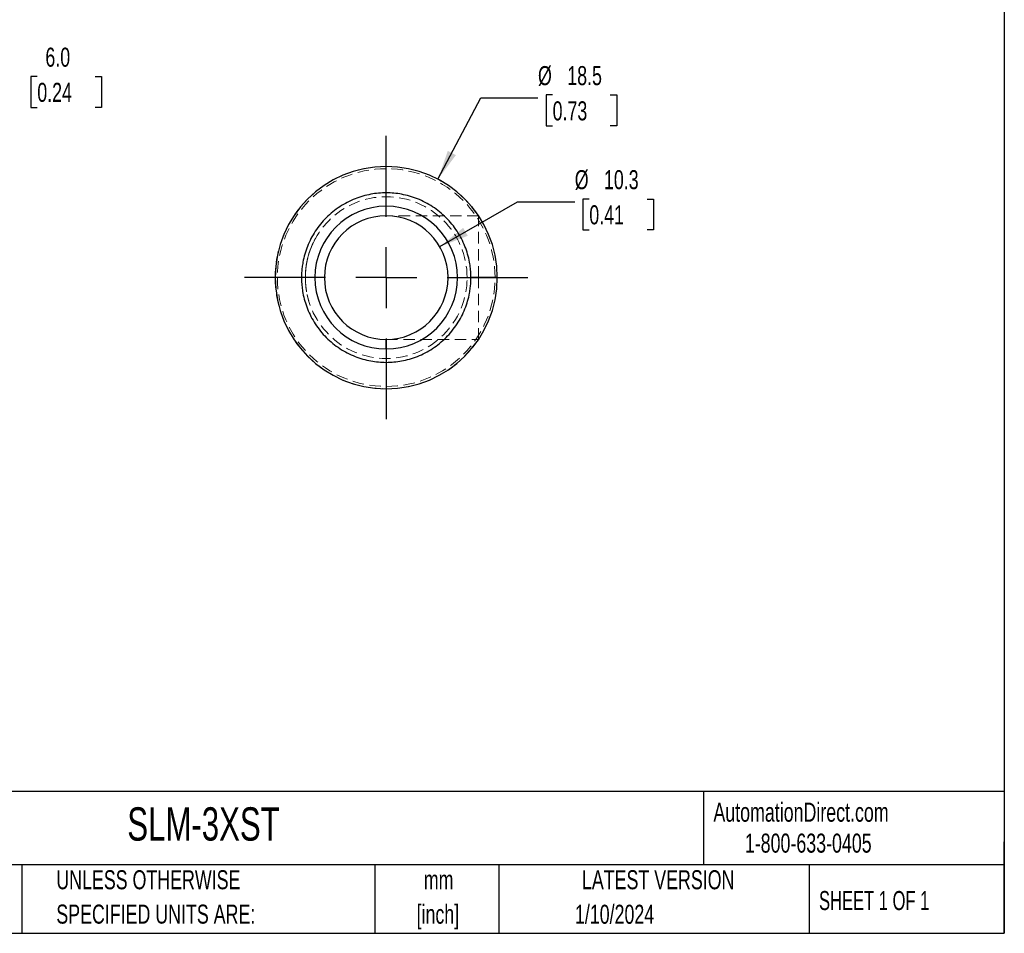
# Model space of a CAD drawing. Header units: millimetres. Extents: x 6 to 273, y 6 to 210.
# Tile 17 of 22: x 164 to 273, y 6 to 108. Entities that reach past the tile are written whole.
import ezdxf

# ---------------------------------------------------------------- set-up
doc = ezdxf.new("R2010")
doc.units = ezdxf.units.MM
doc.linetypes.add('CENTERX2', pattern=[20.32, 12.7, -2.54, 2.54, -2.54])
doc.linetypes.add('HIDDEN', pattern=[1.905, 1.27, -0.635])
doc.layers.add('CENTER', color=40, linetype='CENTERX2')
doc.layers.add('DIMENSIONS', color=140, linetype='Continuous', lineweight=25)
doc.layers.add('TEXT', color=140, linetype='Continuous', lineweight=25)
doc.styles.add('SLDTEXTSTYLE0', font='TXT', dxfattribs={"width": 0.7})
doc.styles.add('SLDTEXTSTYLE1', font='TXT', dxfattribs={"width": 0.65})
doc.dimstyles.new('SLDDIMSTYLE0', dxfattribs={"dimtxt": 2.158008, "dimasz": 3.302, "dimexe": 0, "dimexo": 0.0625, "dimgap": 0.539502, "dimtad": 0, "dimtih": 1, "dimtoh": 1, "dimlfac": 0.75, "dimrnd": 1e-09, "dimzin": 4, "dimdsep": 46, "dimtxsty": 'SLDTEXTSTYLE0', "dimsah": 1, "dimcen": 0.09, "dimadec": 0, "dimazin": 1, "dimtfac": 1, "dimtmove": 0, "dimatfit": 0, "dimfxl": 0, "dimfrac": 2, "dimtolj": 1, "dimtzin": 12, "dimarcsym": 0})
doc.dimstyles.new('SLDDIMSTYLE3', dxfattribs={"dimtxt": 2.158008, "dimasz": 3.302, "dimexe": 0, "dimexo": 0.0625, "dimgap": 0.539502, "dimtad": 0, "dimtih": 1, "dimtoh": 1, "dimlfac": 0.75, "dimrnd": 1e-09, "dimzin": 12, "dimdsep": 46, "dimtxsty": 'SLDTEXTSTYLE0', "dimsah": 1, "dimcen": 0, "dimadec": 0, "dimazin": 3, "dimtfac": 1, "dimtofl": 0, "dimtmove": 0, "dimatfit": 3, "dimfxl": 0, "dimfrac": 2, "dimtolj": 1, "dimtzin": 12, "dimarcsym": 0})

# ---------------------------------------------------------------- blocks, each defined once
blk = doc.blocks.new('_D')
at = {"layer": 'DIMENSIONS'}
for p, q in [((147.54, 96.29), (147.54, 104.81)), ((155.54, 89.96), (155.54, 104.81)), ((147.54, 101.63), (141.19, 101.63)), ((155.54, 101.63), (162.57, 101.63)), ((165.49, 101.63), (164.77, 101.63)), ((164.77, 101.63), (164.77, 98.2)), ((171.91, 101.63), (172.63, 101.63)), ((172.63, 101.63), (172.63, 98.2)), ((164.77, 98.2), (165.49, 98.2)), ((172.63, 98.2), (171.91, 98.2))]:
    blk.add_line(p, q, dxfattribs=at)
for points in [[(147.54, 101.63), (144.24, 102.14), (144.24, 101.12)], [(155.54, 101.63), (158.84, 101.12), (158.84, 102.14)]]:
    blk.add_solid(points, dxfattribs=at)
at = {"layer": 'DIMENSIONS', "char_height": 2.117, "attachment_point": 1, "style": 'SLDTEXTSTYLE0'}
for s, insert in [('6.0', (166.39, 104.84)), ('0.24', (165.49, 100.93))]:
    blk.add_mtext(s, dxfattribs=dict(at, insert=insert))
blk = doc.blocks.new('_D_5')
at = {"layer": 'DIMENSIONS'}
for p, q in [((210.26, 82.71), (218.92, 87.71)), ((218.92, 87.71), (225.27, 87.71)), ((226.89, 88.01), (226.17, 88.01)), ((226.17, 88.01), (226.17, 84.58)), ((233.31, 88.01), (234.03, 88.01)), ((234.03, 88.01), (234.03, 84.58)), ((226.17, 84.58), (226.89, 84.58)), ((234.03, 84.58), (233.31, 84.58))]:
    blk.add_line(p, q, dxfattribs=at)
blk.add_solid([(210.26, 82.71), (213.37, 83.92), (212.86, 84.8)], dxfattribs=at)
at = {"layer": 'DIMENSIONS', "char_height": 2.117, "attachment_point": 1, "style": 'SLDTEXTSTYLE0'}
for s, insert in [('%%c', (225.27, 91.22)), ('10.3', (228.52, 91.22)), ('0.41', (226.89, 87.31))]:
    blk.add_mtext(s, dxfattribs=dict(at, insert=insert))
blk = doc.blocks.new('_D_6')
at = {"layer": 'DIMENSIONS'}
for p, q in [((210.06, 90.21), (214.83, 99.27)), ((214.83, 99.27), (221.18, 99.27)), ((222.81, 99.58), (222.08, 99.58)), ((222.08, 99.58), (222.08, 96.15)), ((229.22, 99.58), (229.95, 99.58)), ((229.95, 99.58), (229.95, 96.15)), ((222.08, 96.15), (222.81, 96.15)), ((229.95, 96.15), (229.22, 96.15))]:
    blk.add_line(p, q, dxfattribs=at)
blk.add_solid([(210.06, 90.21), (212.05, 92.89), (211.15, 93.36)], dxfattribs=at)
at = {"layer": 'DIMENSIONS', "char_height": 2.117, "attachment_point": 1, "style": 'SLDTEXTSTYLE0'}
for s, insert in [('%%c', (221.18, 102.79)), ('18.5', (224.44, 102.79)), ('0.73', (222.81, 98.87))]:
    blk.add_mtext(s, dxfattribs=dict(at, insert=insert))
blk = doc.blocks.new('SW_CENTERMARKSYMBOL_3')
at = {"layer": 'CENTER', "color": 0}
for p, q in [((0, 6.77), (0, 15.75)), ((0, 0), (0, 3.39)), ((-6.77, 0), (-15.75, 0)), ((0, 0), (-3.39, 0)), ((0, 0), (0, -3.39)), ((0, 0), (3.39, 0)), ((6.77, 0), (15.75, 0)), ((0, -6.77), (0, -15.75))]:
    blk.add_line(p, q, dxfattribs=at)

msp = doc.modelspace()

# ---------------------------------------------------------------- linework, layer by layer
for p, q in [((204.301, 86.148), (204.301, 87.207)), ((191.94, 79.269), (191.942, 79.269)), ((194.877, 79.269), (191.942, 79.269)), ((216.66, 79.269), (213.725, 79.269)), ((204.301, 71.332), (204.301, 72.39))]:
    msp.add_line(p, q)
at = {"color": 7, "linetype": 'HIDDEN', "lineweight": 18}
for p, q in [((204.301, 86.148), (204.301, 87.207)), ((214.571, 86.148), (204.301, 86.148)), ((214.571, 79.269), (214.571, 86.148)), ((196.296, 83.373), (196.295, 83.371)), ((196.302, 83.386), (196.299, 83.379)), ((196.457, 83.674), (196.455, 83.67)), ((195.983, 82.696), (195.979, 82.685)), ((196.018, 82.78), (196.017, 82.777)), ((196.139, 83.051), (196.139, 83.051)), ((195.503, 81.144), (195.502, 81.142)), ((195.341, 80.075), (195.34, 80.065)), ((195.444, 80.843), (195.447, 80.861)), ((195.305, 79.269), (191.94, 79.269)), ((192.194, 79.269), (191.942, 79.269)), ((191.942, 79.269), (192.194, 79.269)), ((195.305, 79.269), (191.942, 79.269)), ((191.942, 79.269), (195.305, 79.269)), ((192.194, 79.269), (191.942, 79.269)), ((191.942, 79.269), (192.194, 79.269)), ((191.942, 79.269), (194.877, 79.269)), ((191.942, 79.269), (195.305, 79.269)), ((195.306, 79.182), (195.306, 79.178)), ((195.306, 79.178), (195.306, 79.173)), ((195.307, 79.064), (195.308, 79.063)), ((195.308, 79.06), (195.308, 79.047)), ((195.308, 79.047), (195.308, 79.051)), ((195.319, 79.775), (195.319, 79.763)), ((216.66, 79.269), (213.297, 79.269)), ((213.297, 79.269), (214.571, 79.269)), ((214.571, 79.269), (213.297, 79.269)), ((213.297, 79.269), (216.66, 79.269)), ((213.725, 79.269), (216.66, 79.269)), ((214.571, 72.39), (214.571, 79.269)), ((216.66, 79.269), (216.408, 79.269)), ((216.408, 79.269), (216.66, 79.269)), ((216.66, 79.269), (216.408, 79.269)), ((216.408, 79.269), (216.66, 79.269)), ((195.396, 77.993), (195.398, 77.981)), ((195.446, 77.683), (195.447, 77.679)), ((195.511, 77.356), (195.513, 77.347)), ((195.551, 77.183), (195.548, 77.191)), ((195.557, 77.157), (195.559, 77.148)), ((195.576, 77.079), (195.576, 77.078)), ((195.621, 76.907), (195.639, 76.841)), ((195.623, 76.898), (195.621, 76.907)), ((195.649, 76.807), (195.623, 76.898)), ((204.301, 72.39), (214.571, 72.39)), ((204.301, 71.332), (204.301, 72.39))]:
    msp.add_line(p, q, dxfattribs=at)
at = {"color": 7, "linetype": 'HIDDEN', "lineweight": 18, "flags": 128}
msp.add_lwpolyline([(195.305, 79.269), (195.305, 79.269)], dxfattribs=at)
at = {"color": 7, "linetype": 'HIDDEN', "lineweight": 18}
for radius, start, end in [(12.361, 33.81457, 180), (12.107, 0, 180), (8.996, 0, 180), (12.361, 180, 326.18543), (12.107, 180, 0), (8.996, 180, 0)]:
    msp.add_arc((204.301, 79.269), radius, start, end, dxfattribs=at)
for radius, start, end in [(12.359, 0, 180), (7.937, 90, 270), (7.937, 270, 90), (6.879, 90, 270), (6.879, 270, 90), (12.359, 180, 0)]:
    msp.add_arc((204.301, 79.269), radius, start, end)
for points in [[(213.725, 79.269), (213.723, 79.384), (213.721, 79.614), (213.701, 79.958), (213.67, 80.302), (213.626, 80.644), (213.538, 81.171), (213.372, 81.877), (213.073, 82.755), (212.683, 83.611), (212.036, 84.719), (211.012, 85.98), (209.505, 87.204), (207.816, 88.079), (206.06, 88.584), (204.301, 88.745), (202.542, 88.584), (200.786, 88.079), (199.097, 87.204), (197.59, 85.98), (196.567, 84.72), (195.919, 83.612), (195.53, 82.756), (195.23, 81.878), (195.046, 81.097), (194.942, 80.417), (194.888, 79.844), (194.881, 79.461), (194.877, 79.269)], [(194.877, 79.269), (194.879, 79.154), (194.881, 78.924), (194.901, 78.58), (194.932, 78.237), (194.976, 77.895), (195.064, 77.367), (195.23, 76.661), (195.529, 75.783), (195.919, 74.927), (196.566, 73.819), (197.59, 72.558), (199.097, 71.334), (200.786, 70.459), (202.542, 69.954), (204.301, 69.793), (206.06, 69.954), (207.816, 70.459), (209.505, 71.334), (211.012, 72.558), (212.035, 73.819), (212.683, 74.927), (213.072, 75.783), (213.372, 76.661), (213.556, 77.441), (213.66, 78.122), (213.714, 78.694), (213.721, 79.077), (213.725, 79.269)]]:
    msp.add_open_spline(points, degree=3, knots=[0, 0, 0, 0, 0.0116704, 0.023321, 0.0349672, 0.0466248, 0.0583093, 0.0891831, 0.1201014, 0.1522621, 0.184469, 0.2501183, 0.3157675, 0.3800525, 0.4417717, 0.5000028, 0.5582339, 0.619953, 0.684238, 0.7498873, 0.8155365, 0.8476962, 0.8799041, 0.9107757, 0.9416962, 0.9611318, 0.9805422, 1, 1, 1, 1])
for points in [[(196.26, 83.302), (196.258, 83.298), (196.256, 83.294), (196.254, 83.291)], [(196.299, 83.379), (196.295, 83.371), (196.29, 83.362), (196.286, 83.354)], [(196.356, 83.489), (196.349, 83.474), (196.341, 83.46), (196.333, 83.446)], [(196.415, 83.598), (196.398, 83.567), (196.382, 83.536), (196.365, 83.505)], [(196.44, 83.643), (196.432, 83.628), (196.424, 83.613), (196.415, 83.598)], [(196.455, 83.67), (196.45, 83.661), (196.445, 83.652), (196.44, 83.643)], [(195.804, 82.224), (195.789, 82.179), (195.774, 82.134), (195.759, 82.09)], [(195.761, 82.097), (195.771, 82.125), (195.78, 82.153), (195.79, 82.181)], [(195.788, 82.177), (195.78, 82.152), (195.771, 82.128), (195.763, 82.103)], [(195.79, 82.181), (195.793, 82.192), (195.797, 82.202), (195.8, 82.213)], [(195.836, 82.314), (195.823, 82.278), (195.81, 82.241), (195.797, 82.204)], [(195.836, 82.314), (195.825, 82.284), (195.815, 82.254), (195.804, 82.224)], [(195.818, 82.263), (195.815, 82.253), (195.811, 82.243), (195.808, 82.234)], [(195.811, 82.244), (195.813, 82.25), (195.816, 82.257), (195.818, 82.263)], [(195.859, 82.376), (195.851, 82.355), (195.844, 82.335), (195.836, 82.314)], [(195.85, 82.352), (195.854, 82.363), (195.858, 82.373), (195.862, 82.384)], [(195.893, 82.467), (195.881, 82.436), (195.87, 82.406), (195.859, 82.376)], [(195.862, 82.384), (195.871, 82.408), (195.88, 82.432), (195.889, 82.457)], [(195.944, 82.599), (195.921, 82.542), (195.899, 82.485), (195.878, 82.427)], [(195.913, 82.52), (195.906, 82.502), (195.899, 82.484), (195.893, 82.467)], [(195.938, 82.583), (195.929, 82.562), (195.921, 82.541), (195.913, 82.52)], [(195.943, 82.595), (195.935, 82.575), (195.927, 82.555), (195.919, 82.535)], [(195.964, 82.648), (195.962, 82.644), (195.961, 82.64), (195.959, 82.637)], [(195.964, 82.648), (195.976, 82.678), (195.988, 82.708), (196.001, 82.737)], [(195.964, 82.648), (195.967, 82.657), (195.971, 82.666), (195.975, 82.675)], [(196.005, 82.748), (195.993, 82.719), (195.981, 82.689), (195.969, 82.66)], [(196.034, 82.817), (196.015, 82.772), (195.996, 82.727), (195.978, 82.682)], [(196.025, 82.796), (196.012, 82.765), (195.999, 82.734), (195.987, 82.704)], [(196.012, 82.765), (196.01, 82.759), (196.007, 82.754), (196.005, 82.748)], [(196.017, 82.777), (196.015, 82.773), (196.014, 82.769), (196.012, 82.765)], [(196.028, 82.802), (196.025, 82.794), (196.022, 82.787), (196.018, 82.78)], [(196.049, 82.852), (196.042, 82.835), (196.035, 82.818), (196.028, 82.802)], [(196.102, 82.97), (196.079, 82.919), (196.056, 82.868), (196.034, 82.817)], [(196.043, 82.837), (196.042, 82.834), (196.04, 82.83), (196.038, 82.827)], [(196.066, 82.889), (196.06, 82.876), (196.055, 82.864), (196.049, 82.852)], [(196.069, 82.897), (196.064, 82.885), (196.059, 82.873), (196.053, 82.861)], [(196.085, 82.933), (196.078, 82.918), (196.072, 82.904), (196.066, 82.889)], [(196.101, 82.969), (196.094, 82.953), (196.087, 82.937), (196.08, 82.922)], [(196.099, 82.963), (196.094, 82.953), (196.089, 82.943), (196.085, 82.933)], [(196.099, 82.963), (196.096, 82.957), (196.093, 82.95), (196.09, 82.943)], [(196.115, 83), (196.11, 82.988), (196.104, 82.975), (196.099, 82.963)], [(196.185, 83.149), (196.156, 83.089), (196.129, 83.03), (196.102, 82.97)], [(196.128, 83.027), (196.123, 83.018), (196.119, 83.009), (196.115, 83)], [(196.139, 83.051), (196.135, 83.043), (196.131, 83.035), (196.128, 83.027)], [(196.181, 83.141), (196.193, 83.166), (196.204, 83.19), (196.216, 83.214)], [(196.181, 83.142), (196.193, 83.166), (196.205, 83.19), (196.216, 83.214)], [(195.48, 81.034), (195.489, 81.078), (195.498, 81.122), (195.507, 81.166)], [(195.507, 81.166), (195.5, 81.13), (195.492, 81.094), (195.485, 81.058)], [(195.51, 81.176), (195.503, 81.146), (195.497, 81.115), (195.49, 81.085)], [(195.502, 81.142), (195.501, 81.136), (195.5, 81.129), (195.498, 81.123)], [(195.575, 81.455), (195.548, 81.348), (195.523, 81.241), (195.5, 81.133)], [(195.573, 81.446), (195.55, 81.357), (195.529, 81.266), (195.51, 81.176)], [(195.562, 81.403), (195.548, 81.346), (195.535, 81.288), (195.522, 81.231)], [(195.525, 81.247), (195.53, 81.267), (195.534, 81.287), (195.539, 81.306)], [(195.528, 81.26), (195.534, 81.287), (195.54, 81.313), (195.547, 81.34)], [(195.535, 81.292), (195.533, 81.281), (195.531, 81.271), (195.528, 81.26)], [(195.673, 81.816), (195.663, 81.782), (195.654, 81.749), (195.644, 81.716)], [(195.647, 81.724), (195.65, 81.737), (195.654, 81.75), (195.657, 81.762)], [(195.69, 81.872), (195.687, 81.863), (195.685, 81.854), (195.682, 81.846)], [(195.726, 81.99), (195.738, 82.026), (195.749, 82.061), (195.761, 82.097)], [(195.763, 82.103), (195.753, 82.074), (195.744, 82.045), (195.735, 82.015)], [(195.34, 80.065), (195.336, 80.02), (195.333, 79.974), (195.329, 79.928)], [(195.336, 80.018), (195.334, 79.988), (195.332, 79.958), (195.329, 79.928)], [(195.331, 79.956), (195.331, 79.951), (195.331, 79.946), (195.33, 79.941)], [(195.33, 79.932), (195.33, 79.939), (195.331, 79.947), (195.331, 79.954)], [(195.334, 79.994), (195.333, 79.98), (195.332, 79.967), (195.331, 79.954)], [(195.331, 79.946), (195.331, 79.949), (195.331, 79.952), (195.331, 79.956)], [(195.341, 80.075), (195.338, 80.037), (195.335, 80), (195.332, 79.963)], [(195.338, 80.037), (195.336, 80.014), (195.334, 79.991), (195.332, 79.967)], [(195.333, 79.973), (195.334, 79.986), (195.335, 80), (195.336, 80.013)], [(195.338, 80.037), (195.337, 80.022), (195.336, 80.008), (195.334, 79.994)], [(195.348, 80.149), (195.343, 80.1), (195.339, 80.05), (195.335, 80.001)], [(195.34, 80.065), (195.339, 80.049), (195.338, 80.034), (195.336, 80.018)], [(195.34, 80.065), (195.34, 80.056), (195.339, 80.046), (195.338, 80.037)], [(195.34, 80.065), (195.34, 80.056), (195.339, 80.046), (195.338, 80.037)], [(195.338, 80.037), (195.339, 80.046), (195.34, 80.056), (195.34, 80.065)], [(195.339, 80.053), (195.34, 80.06), (195.341, 80.068), (195.341, 80.075)], [(195.402, 80.585), (195.377, 80.415), (195.357, 80.245), (195.341, 80.075)], [(195.437, 80.805), (195.407, 80.632), (195.382, 80.459), (195.363, 80.285)], [(195.379, 80.42), (195.378, 80.411), (195.377, 80.402), (195.376, 80.393)], [(195.402, 80.587), (195.396, 80.546), (195.39, 80.504), (195.385, 80.462)], [(195.432, 80.774), (195.421, 80.712), (195.411, 80.65), (195.402, 80.587)], [(195.465, 80.957), (195.453, 80.896), (195.442, 80.835), (195.432, 80.774)], [(195.441, 80.824), (195.439, 80.818), (195.438, 80.811), (195.437, 80.805)], [(195.45, 80.88), (195.448, 80.867), (195.446, 80.855), (195.444, 80.843)], [(195.447, 80.861), (195.45, 80.875), (195.452, 80.889), (195.455, 80.903)], [(195.47, 80.982), (195.463, 80.948), (195.457, 80.914), (195.45, 80.88)], [(195.305, 79.271), (195.305, 79.33), (195.306, 79.39), (195.307, 79.449)], [(195.307, 79.425), (195.306, 79.388), (195.305, 79.35), (195.305, 79.312)], [(195.307, 79.425), (195.306, 79.397), (195.306, 79.369), (195.305, 79.341)], [(195.306, 79.421), (195.306, 79.392), (195.306, 79.363), (195.305, 79.334)], [(195.305, 79.334), (195.306, 79.363), (195.306, 79.392), (195.306, 79.421)], [(195.305, 79.341), (195.306, 79.356), (195.306, 79.371), (195.306, 79.386)], [(195.305, 79.206), (195.305, 79.215), (195.305, 79.224), (195.305, 79.233)], [(195.306, 79.151), (195.306, 79.178), (195.305, 79.205), (195.305, 79.232)], [(195.305, 79.199), (195.306, 79.177), (195.306, 79.154), (195.306, 79.131)], [(195.305, 79.195), (195.306, 79.189), (195.306, 79.184), (195.306, 79.179)], [(195.306, 79.386), (195.306, 79.389), (195.306, 79.393), (195.306, 79.397)], [(195.306, 79.131), (195.306, 79.117), (195.307, 79.102), (195.307, 79.087)], [(195.316, 79.702), (195.311, 79.61), (195.308, 79.518), (195.307, 79.425)], [(195.307, 79.446), (195.308, 79.493), (195.309, 79.539), (195.311, 79.585)], [(195.309, 79.528), (195.308, 79.494), (195.307, 79.46), (195.307, 79.425)], [(195.307, 79.466), (195.307, 79.475), (195.308, 79.483), (195.308, 79.492)], [(195.307, 79.443), (195.307, 79.451), (195.307, 79.458), (195.307, 79.466)], [(195.307, 79.425), (195.307, 79.431), (195.307, 79.437), (195.307, 79.443)], [(195.307, 79.087), (195.307, 79.08), (195.307, 79.072), (195.307, 79.064)], [(195.316, 79.702), (195.312, 79.636), (195.31, 79.57), (195.308, 79.504)], [(195.308, 79.492), (195.309, 79.541), (195.311, 79.59), (195.313, 79.639)], [(195.312, 79.621), (195.311, 79.582), (195.309, 79.543), (195.308, 79.504)], [(195.309, 79.546), (195.309, 79.532), (195.309, 79.518), (195.308, 79.504)], [(195.308, 79.063), (195.308, 79.058), (195.308, 79.053), (195.308, 79.047)], [(195.313, 79.639), (195.311, 79.598), (195.31, 79.557), (195.309, 79.516)], [(195.311, 79.58), (195.31, 79.569), (195.31, 79.557), (195.309, 79.546)], [(195.309, 79.518), (195.309, 79.532), (195.309, 79.546), (195.31, 79.56)], [(195.31, 79.56), (195.31, 79.573), (195.311, 79.587), (195.311, 79.6)], [(195.316, 79.702), (195.314, 79.663), (195.312, 79.624), (195.311, 79.585)], [(195.311, 79.6), (195.312, 79.622), (195.313, 79.644), (195.314, 79.666)], [(195.312, 79.613), (195.311, 79.602), (195.311, 79.591), (195.311, 79.58)], [(195.313, 79.634), (195.312, 79.627), (195.312, 79.62), (195.312, 79.613)], [(195.317, 79.736), (195.316, 79.703), (195.314, 79.671), (195.313, 79.639)], [(195.314, 79.664), (195.313, 79.654), (195.313, 79.644), (195.313, 79.634)], [(195.315, 79.691), (195.315, 79.682), (195.314, 79.673), (195.314, 79.664)], [(195.323, 79.842), (195.32, 79.795), (195.318, 79.749), (195.316, 79.702)], [(195.321, 79.81), (195.319, 79.774), (195.317, 79.738), (195.316, 79.702)], [(195.316, 79.72), (195.318, 79.743), (195.319, 79.765), (195.32, 79.787)], [(195.319, 79.76), (195.318, 79.741), (195.317, 79.721), (195.316, 79.702)], [(195.317, 79.733), (195.317, 79.724), (195.316, 79.716), (195.316, 79.707)], [(195.32, 79.794), (195.319, 79.775), (195.318, 79.755), (195.317, 79.736)], [(195.319, 79.775), (195.319, 79.761), (195.318, 79.747), (195.317, 79.733)], [(195.317, 79.736), (195.318, 79.749), (195.319, 79.762), (195.319, 79.775)], [(195.317, 79.733), (195.318, 79.743), (195.318, 79.753), (195.319, 79.763)], [(195.323, 79.828), (195.321, 79.805), (195.32, 79.782), (195.319, 79.76)], [(195.319, 79.769), (195.32, 79.787), (195.321, 79.805), (195.322, 79.823)], [(195.319, 79.775), (195.32, 79.791), (195.321, 79.807), (195.322, 79.823)], [(195.319, 79.763), (195.32, 79.778), (195.32, 79.792), (195.321, 79.806)], [(195.32, 79.787), (195.322, 79.825), (195.325, 79.863), (195.327, 79.901)], [(195.32, 79.794), (195.322, 79.823), (195.324, 79.851), (195.326, 79.879)], [(195.321, 79.806), (195.322, 79.825), (195.323, 79.843), (195.325, 79.862)], [(195.322, 79.823), (195.322, 79.819), (195.322, 79.815), (195.321, 79.81)], [(195.326, 79.883), (195.325, 79.863), (195.323, 79.843), (195.322, 79.823)], [(195.324, 79.852), (195.323, 79.842), (195.323, 79.833), (195.322, 79.823)], [(195.322, 79.823), (195.323, 79.831), (195.323, 79.838), (195.324, 79.846)], [(195.326, 79.883), (195.325, 79.865), (195.324, 79.847), (195.323, 79.828)], [(195.326, 79.875), (195.325, 79.861), (195.324, 79.848), (195.323, 79.834)], [(195.327, 79.898), (195.326, 79.883), (195.325, 79.867), (195.324, 79.852)], [(195.324, 79.846), (195.324, 79.859), (195.325, 79.871), (195.326, 79.883)], [(195.325, 79.862), (195.326, 79.875), (195.326, 79.888), (195.327, 79.901)], [(195.326, 79.879), (195.327, 79.891), (195.327, 79.903), (195.328, 79.914)], [(195.329, 79.928), (195.33, 79.934), (195.33, 79.94), (195.331, 79.946)], [(195.338, 78.498), (195.339, 78.485), (195.341, 78.471), (195.342, 78.458)], [(195.339, 78.485), (195.342, 78.453), (195.345, 78.421), (195.348, 78.389)], [(195.342, 78.458), (195.345, 78.421), (195.349, 78.384), (195.353, 78.347)], [(195.348, 78.389), (195.372, 78.152), (195.404, 77.917), (195.446, 77.683)], [(195.377, 78.133), (195.378, 78.126), (195.379, 78.119), (195.38, 78.113)], [(195.385, 78.076), (195.387, 78.062), (195.388, 78.048), (195.39, 78.034)], [(195.386, 78.068), (195.386, 78.063), (195.387, 78.059), (195.387, 78.055)], [(195.387, 78.055), (195.389, 78.046), (195.39, 78.038), (195.391, 78.029)], [(195.424, 77.812), (195.429, 77.781), (195.434, 77.75), (195.44, 77.719)], [(195.428, 77.786), (195.427, 77.795), (195.425, 77.803), (195.424, 77.812)], [(195.432, 77.762), (195.431, 77.77), (195.43, 77.778), (195.428, 77.786)], [(195.44, 77.719), (195.442, 77.707), (195.444, 77.695), (195.446, 77.683)], [(195.513, 77.347), (195.519, 77.321), (195.524, 77.295), (195.53, 77.269)], [(195.513, 77.347), (195.536, 77.24), (195.562, 77.134), (195.589, 77.028)], [(195.616, 76.924), (195.613, 76.937), (195.609, 76.95), (195.606, 76.964)]]:
    msp.add_open_spline(points, degree=3, dxfattribs=at)
for points, knots in [([(195.559, 77.148), (195.554, 77.167), (195.546, 77.202), (195.535, 77.248), (195.529, 77.274), (195.529, 77.276), (195.528, 77.278)], [0, 0, 0, 0, 0.2809065, 0.5072206, 0.7295572, 1, 1, 1, 1]), ([(195.53, 77.271), (195.532, 77.261), (195.54, 77.226), (195.55, 77.185), (195.557, 77.157)], [0, 0, 0, 0, 0.28375007, 1, 1, 1, 1]), ([(195.537, 77.24), (195.537, 77.239), (195.539, 77.233), (195.542, 77.218), (195.547, 77.196), (195.551, 77.18), (195.553, 77.171)], [0, 0, 0, 0, 0.0510318, 0.3493179, 0.6605476, 1, 1, 1, 1]), ([(195.599, 76.991), (195.596, 76.999), (195.593, 77.012), (195.584, 77.046), (195.57, 77.102), (195.559, 77.149), (195.553, 77.173)], [0, 0, 0, 0, 0.2952629, 0.5011298, 0.7408999, 1, 1, 1, 1]), ([(195.553, 77.171), (195.556, 77.158), (195.562, 77.134), (195.567, 77.114), (195.57, 77.104)], [0, 0, 0, 0, 0.5283291, 1, 1, 1, 1]), ([(195.57, 77.104), (195.571, 77.098), (195.574, 77.085), (195.578, 77.072), (195.58, 77.064), (195.581, 77.06)], [0, 0, 0, 0, 0.2401497, 0.5708288, 1, 1, 1, 1]), ([(195.581, 77.06), (195.582, 77.054), (195.585, 77.045), (195.588, 77.031), (195.589, 77.026)], [0, 0, 0, 0, 0.59837151, 1, 1, 1, 1]), ([(195.593, 77.01), (195.594, 77.009), (195.594, 77.008), (195.595, 77.003), (195.596, 77.001)], [0, 0, 0, 0, 0.461638, 1, 1, 1, 1]), ([(195.632, 76.867), (195.637, 76.849), (195.647, 76.813), (195.661, 76.763), (195.675, 76.718), (195.685, 76.683), (195.686, 76.678), (195.687, 76.676)], [0, 0, 0, 0, 0.1783907, 0.341203, 0.5010352, 0.7288803, 1, 1, 1, 1]), ([(195.649, 76.807), (195.648, 76.81), (195.645, 76.82), (195.639, 76.84), (195.635, 76.857), (195.632, 76.865)], [0, 0, 0, 0, 0.1842632, 0.5757841, 1, 1, 1, 1])]:
    msp.add_open_spline(points, degree=3, knots=knots, dxfattribs=at)
at = {"layer": 'TEXT'}
for p, q in [((273.05, 209.55), (273.05, 6.35)), ((273.05, 22.126), (6.35, 22.126)), ((239.575, 22.126), (239.575, 13.97)), ((273.05, 6.35), (273.05, 16.51)), ((273.05, 13.97), (6.35, 13.97)), ((163.78, 13.97), (163.78, 6.35)), ((203.024, 13.97), (203.024, 6.35)), ((216.812, 13.97), (216.812, 6.35)), ((251.349, 13.97), (251.349, 6.35)), ((6.35, 6.35), (273.05, 6.35))]:
    msp.add_line(p, q, dxfattribs=at)

# ---------------------------------------------------------------- block references
at = {"layer": 'CENTER'}
msp.add_blockref('SW_CENTERMARKSYMBOL_3', (204.301, 79.269), dxfattribs=at)

# ---------------------------------------------------------------- texts
at = {"color": 179, "linetype": 'Continuous', "lineweight": 18, "char_height": 2.11667, "attachment_point": 1, "style": 'SLDTEXTSTYLE0'}
for s, insert in [('AutomationDirect.com', (240.695, 20.877)), ('1-800-633-0405', (244.192, 17.437))]:
    msp.add_mtext(s, dxfattribs=dict(at, insert=insert))
at = {"layer": 'TEXT'}
for s, insert, char_height, attachment_point, style in [('SLM-3XST', (175.502, 20.362), 3.7042, 1, 'SLDTEXTSTYLE0'), ('UNLESS OTHERWISE', (167.608, 13.364), 2.11667, 1, 'SLDTEXTSTYLE0'), ('LATEST VERSION', (234.552, 13.364), 2.11667, 2, 'SLDTEXTSTYLE0'), ('mm', (210.13, 13.355), 2.1167, 2, 'SLDTEXTSTYLE0'), ('SHEET 1 OF 1', (252.441, 11.051), 2.11667, 1, 'SLDTEXTSTYLE1'), ('SPECIFIED UNITS ARE:', (167.608, 9.542), 2.11667, 1, 'SLDTEXTSTYLE0'), ('[inch]', (210.047, 9.533), 2.1167, 2, 'SLDTEXTSTYLE0'), ('1/10/2024', (229.701, 9.526), 2.1167, 2, 'SLDTEXTSTYLE0')]:
    msp.add_mtext(s, dxfattribs=dict(at, insert=insert, char_height=char_height, attachment_point=attachment_point, style=style))

# ---------------------------------------------------------------- dimensions: what is measured, and where the dimension line sits
at = {"layer": 'DIMENSIONS'}
dim = msp.add_linear_dim(base=(155.538, 101.631), p1=(147.538, 95.017), p2=(155.538, 88.693), dimstyle='SLDDIMSTYLE0', dxfattribs=at)
dim.commit()
dim.dimension.update_dxf_attribs({"geometry": '_D', "text_midpoint": (168.701, 101.631), "dimtype": 160})
for p1, p2, picture, middle in [((198.544, 68.333), (210.058, 90.205), '_D_6', (226.016, 99.271)), ((198.343, 75.83), (210.259, 82.709), '_D_5', (230.101, 87.707))]:
    dim = msp.add_diameter_dim_2p(p1=p1, p2=p2, dimstyle='SLDDIMSTYLE3', dxfattribs=at)
    dim.commit()
    dim.dimension.update_dxf_attribs({"geometry": picture, "text_midpoint": middle, "dimtype": 163})

doc.saveas('drawing.dxf')
